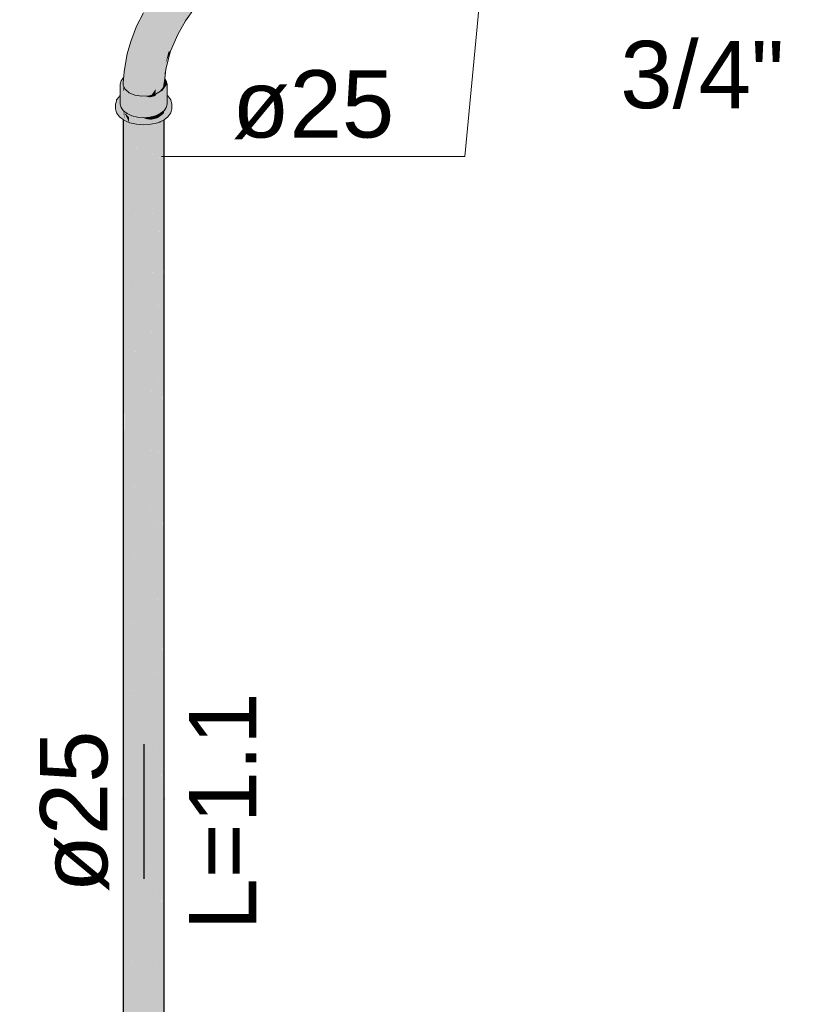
# Model space of a CAD drawing. Header units: millimetres. Extents: x 2 to 902, y -447 to 199.
# Tile 204 of 256: x 34.22 to 36.52, y 91.34 to 94.27. Entities that reach past the tile are written whole.
import ezdxf

# ---------------------------------------------------------------- set-up
doc = ezdxf.new("R2010")
doc.units = ezdxf.units.MM
doc.header["$MEASUREMENT"] = 0
doc.linetypes.add('NULL', pattern=[0])
for name, color, linetype, lineweight in [('AF-Condutos', 4, 'Continuous', 25), ('AF-Conexões', 9, 'Continuous', 18), ('AF-Sentido conduto', 9, 'Continuous', 30), ('AF-Textos conduto', 7, 'Continuous', 9), ('Textos', 7, 'Continuous', 9)]:
    doc.layers.add(name, color=color, linetype=linetype, lineweight=lineweight)
doc.styles.add('Arial', font='arial.ttf')

msp = doc.modelspace()

# ---------------------------------------------------------------- hatches: boundary and pattern name
at = {"layer": 'AF-Condutos', "linetype": 'Continuous'}
for points in [[(34.5313, 89.6962), (34.5313, 89.6491), (34.5353, 89.6346), (34.5491, 89.6222), (34.5705, 89.6142), (34.5956, 89.6119), (34.6202, 89.6157), (34.64, 89.625), (34.6516, 89.6381), (34.6516, 89.697), (34.6516, 89.6983), (34.6451, 89.6999), (34.6404, 89.701), (34.6451, 89.6999), (34.6516, 89.6983), (34.6516, 93.9961), (34.6402, 89.702), (34.6402, 89.7011), (34.64, 89.7011), (34.6402, 89.7011), (34.64, 93.983), (34.6206, 89.7057), (34.6202, 93.9737), (34.6202, 89.7058), (34.5994, 89.7108), (34.5962, 89.7116), (34.5956, 89.7117), (34.5962, 89.7116), (34.5994, 89.7108), (34.6202, 89.7058), (34.6202, 89.7355), (34.6202, 93.9737), (34.5963, 89.7249), (34.5956, 89.7246), (34.5767, 89.7162), (34.5956, 89.7246), (34.5963, 89.7249), (34.5956, 93.9699), (34.5711, 89.7176), (34.5711, 89.7138), (34.5711, 89.7176), (34.5705, 89.7177), (34.5705, 89.7135), (34.5705, 89.7177), (34.5711, 89.7176), (34.5705, 93.9722), (34.5496, 89.7227), (34.5495, 89.7042), (34.5495, 89.7227), (34.5491, 89.7228), (34.5491, 89.704), (34.5491, 89.7228), (34.5495, 89.7227), (34.5491, 93.9802), (34.5355, 89.7261), (34.5355, 89.698), (34.5355, 89.7261), (34.5353, 89.7261), (34.5353, 89.6979), (34.5353, 89.7261), (34.5355, 89.7261), (34.5353, 93.9926), (34.5313, 89.7271)], [(34.5322, 93.9988), (34.5352, 93.9699), (34.5353, 93.9926)], [(34.5491, 93.9643), (34.5491, 93.9802), (34.5353, 93.9926)], [(34.5313, 93.9722), (34.5313, 89.6491), (34.5352, 93.9699), (34.5352, 93.9705), (34.5335, 93.9712), (34.5313, 93.9729)], [(34.5355, 89.698), (34.5491, 93.9643), (34.5353, 93.9705)], [(34.5491, 93.964), (34.5495, 89.7042), (34.5704, 93.9549), (34.5704, 93.9589), (34.5662, 93.9599), (34.5508, 93.9636), (34.5491, 93.9643)], [(34.5705, 93.9555), (34.5711, 89.7138), (34.5955, 93.9529), (34.5956, 93.9569), (34.5956, 93.9574), (34.5924, 93.9571), (34.5898, 93.9573), (34.5736, 93.9586), (34.5902, 93.957), (34.5736, 93.9586), (34.5709, 93.9588), (34.5813, 93.9563), (34.5709, 93.9588), (34.5705, 93.9589), (34.5705, 93.9588)], [(34.6201, 93.9592), (34.6202, 93.9602), (34.614, 93.9588), (34.5956, 93.9574), (34.5956, 93.9544), (34.5963, 89.7249)], [(34.6399, 93.965), (34.6399, 93.9662), (34.6341, 93.9636), (34.6202, 93.9603), (34.6202, 93.9574), (34.6206, 89.7057)], [(34.6402, 89.7011), (34.6515, 93.9714), (34.64, 93.9627)], [(34.64, 93.9627), (34.6513, 93.9712), (34.64, 93.9662)], [(34.6516, 89.6381), (34.6529, 93.9724), (34.6516, 93.9714)], [(34.6516, 89.697), (34.6516, 89.6381), (34.6529, 89.6528), (34.6529, 89.6964), (34.6529, 93.9724), (34.6529, 93.9724)]]:
    msp.add_hatch(color=151, dxfattribs=at).paths.add_polyline_path(points)
at = {"layer": 'AF-Conexões', "linetype": 'Continuous'}
for points in [[(34.7523, 94.4782), (34.7519, 94.4779), (34.7382, 94.4689), (34.6985, 94.4353), (34.6708, 94.407), (34.6469, 94.3785), (34.6248, 94.3479), (34.5916, 94.29), (34.6201, 94.3375), (34.5916, 94.29), (34.5712, 94.2503), (34.554, 94.2046), (34.5435, 94.1679), (34.534, 94.1152), (34.5331, 94.1016), (34.533, 94.0988), (34.5348, 94.1014), (34.5358, 94.1028), (34.5369, 94.1043), (34.5358, 94.1028), (34.5348, 94.1014), (34.533, 94.0988), (34.5329, 94.0983), (34.5315, 94.0746), (34.5367, 94.1011), (34.5372, 94.1033), (34.5375, 94.1051), (34.5372, 94.1033), (34.5367, 94.1011), (34.5372, 94.1014), (34.5367, 94.1011), (34.5315, 94.0746), (34.537, 94.0627), (34.5382, 94.1022), (34.552, 94.0918), (34.5392, 94.103), (34.5382, 94.1038), (34.5383, 94.1062), (34.5384, 94.1095), (34.5452, 94.1584), (34.5597, 94.2146), (34.5452, 94.1584), (34.5384, 94.1095), (34.5537, 94.1557), (34.5636, 94.1996), (34.5771, 94.2441), (34.6011, 94.2849), (34.6236, 94.3266), (34.6461, 94.3684), (34.6799, 94.4135), (34.6461, 94.3684), (34.6792, 94.4016), (34.7067, 94.4372), (34.6792, 94.4016), (34.6461, 94.3684), (34.6236, 94.3266), (34.6011, 94.2849), (34.5771, 94.2441), (34.5636, 94.1996), (34.5537, 94.1557), (34.5384, 94.1095), (34.5382, 94.1038), (34.5392, 94.103), (34.5419, 94.105), (34.5416, 94.1053), (34.5419, 94.105), (34.5432, 94.106), (34.5495, 94.1107), (34.5432, 94.106), (34.5419, 94.105), (34.5392, 94.103), (34.552, 94.0918), (34.5553, 94.1114), (34.5561, 94.1157), (34.5553, 94.1114), (34.5751, 94.0883), (34.5651, 94.1157), (34.5631, 94.121), (34.5589, 94.1326), (34.5698, 94.1743), (34.5845, 94.2164), (34.6028, 94.2581), (34.6243, 94.2988), (34.6488, 94.3378), (34.6758, 94.3745), (34.7049, 94.4083), (34.6758, 94.3745), (34.6488, 94.3378), (34.6243, 94.2988), (34.6028, 94.2581), (34.5845, 94.2164), (34.5698, 94.1743), (34.5589, 94.1326), (34.5751, 94.0883), (34.5744, 94.1437), (34.5928, 94.1825), (34.6038, 94.2295), (34.5928, 94.1825), (34.5744, 94.1437), (34.5751, 94.0883), (34.5553, 94.1114), (34.552, 94.0918), (34.5382, 94.1022), (34.537, 94.0627), (34.5492, 94.0527), (34.5666, 94.0456), (34.5872, 94.0424), (34.6084, 94.0435), (34.5964, 94.0923), (34.5897, 94.1327), (34.5964, 94.0923), (34.6084, 94.0435), (34.6276, 94.0487), (34.6172, 94.0867), (34.6124, 94.1234), (34.6068, 94.1641), (34.6189, 94.2197), (34.6299, 94.2682), (34.6512, 94.3106), (34.6299, 94.2682), (34.6189, 94.2197), (34.6068, 94.1641), (34.6124, 94.1234), (34.6172, 94.0867), (34.6276, 94.0487), (34.6351, 94.0789), (34.6427, 94.0574), (34.6517, 94.0685), (34.6491, 94.0978), (34.6375, 94.1132), (34.6261, 94.163), (34.6368, 94.2156), (34.6469, 94.2526), (34.6754, 94.297), (34.685, 94.3457), (34.7078, 94.385), (34.685, 94.3457), (34.6754, 94.297), (34.6469, 94.2526), (34.6368, 94.2156), (34.6261, 94.163), (34.6375, 94.1132), (34.6491, 94.0978), (34.6536, 94.1094), (34.6584, 94.1216), (34.6583, 94.1256), (34.6577, 94.1407), (34.6507, 94.1618), (34.6447, 94.1932), (34.6507, 94.1618), (34.6577, 94.1407), (34.6663, 94.1747), (34.6732, 94.2058), (34.659, 94.2304), (34.6732, 94.2058), (34.6864, 94.2419), (34.6867, 94.2669), (34.6864, 94.2419), (34.6732, 94.2058), (34.6663, 94.1747), (34.6725, 94.1756), (34.6939, 94.2254), (34.7169, 94.266), (34.7003, 94.2466), (34.7287, 94.2868), (34.7307, 94.2896), (34.73, 94.2892), (34.7088, 94.2746), (34.7107, 94.3089), (34.7183, 94.34), (34.7198, 94.367), (34.7183, 94.34), (34.7107, 94.3089), (34.7088, 94.2746), (34.7307, 94.2896), (34.7003, 94.2466), (34.7169, 94.266), (34.7435, 94.3039), (34.7552, 94.3226), (34.7414, 94.3197), (34.7408, 94.3402), (34.7414, 94.3197), (34.7552, 94.3226), (34.7435, 94.3039), (34.7715, 94.3357), (34.7779, 94.3516), (34.7758, 94.3712), (34.7482, 94.3691), (34.7758, 94.3712), (34.7779, 94.3516), (34.7715, 94.3357), (34.8039, 94.3653), (34.8129, 94.3793), (34.8374, 94.3903), (34.8426, 94.4036), (34.8118, 94.3942), (34.8426, 94.421), (34.7956, 94.4054), (34.7661, 94.3998), (34.7956, 94.4054), (34.8426, 94.421), (34.8374, 94.4403), (34.8278, 94.4592), (34.8003, 94.433), (34.8278, 94.4592), (34.7821, 94.4467), (34.7505, 94.412), (34.7334, 94.4197), (34.7445, 94.4147), (34.7459, 94.4266), (34.7445, 94.4147), (34.7505, 94.412), (34.7821, 94.4467), (34.7477, 94.4407), (34.7821, 94.4467), (34.8278, 94.4592), (34.8147, 94.4754), (34.7675, 94.4649), (34.7488, 94.4495), (34.751, 94.4673), (34.7356, 94.4386), (34.7455, 94.4681), (34.74, 94.4516), (34.7473, 94.4678), (34.74, 94.4516), (34.7356, 94.4386), (34.751, 94.4673), (34.7488, 94.4495), (34.7675, 94.4649), (34.8147, 94.4754), (34.7999, 94.4869), (34.7851, 94.4925), (34.7515, 94.4718), (34.7482, 94.4697), (34.7487, 94.4708), (34.7514, 94.4768), (34.7487, 94.4708), (34.7482, 94.4697), (34.7515, 94.4718), (34.7851, 94.4925), (34.7721, 94.4913), (34.7523, 94.4782), (34.7517, 94.4735)], [(34.6584, 94.1216), (34.6664, 94.154), (34.6725, 94.1756), (34.6577, 94.1407)], [(34.6705, 94.1709), (34.6717, 94.1755), (34.6663, 94.1747), (34.6579, 94.1415), (34.6597, 94.1456), (34.6579, 94.1415), (34.6577, 94.1407), (34.6705, 94.1708)], [(34.6725, 94.1756), (34.6717, 94.1755), (34.6705, 94.1708)], [(34.5322, 94.0977), (34.5252, 94.088), (34.5308, 94.0635), (34.5322, 94.0575), (34.5322, 94.0861), (34.5326, 94.0936), (34.5329, 94.0981)], [(34.6517, 94.0685), (34.655, 94.0945), (34.6561, 94.1034), (34.6551, 94.108), (34.6546, 94.1058), (34.6551, 94.108), (34.6544, 94.1112), (34.6538, 94.1029), (34.6544, 94.1112), (34.6503, 94.1009), (34.6526, 94.0978), (34.6534, 94.0966), (34.6526, 94.0978), (34.6503, 94.1009), (34.6508, 94.0904), (34.6503, 94.1009), (34.6491, 94.0978), (34.65, 94.0873)], [(34.6584, 94.1216), (34.6544, 94.1112), (34.6561, 94.1034)], [(34.5242, 94.0458), (34.5241, 94.0481), (34.5229, 94.0776), (34.5229, 94.0464), (34.5229, 94.0448), (34.5229, 94.0188), (34.5252, 94.0084), (34.5313, 94.0511), (34.5322, 94.0575), (34.5315, 94.0585), (34.5295, 94.0557), (34.5252, 94.0497), (34.5252, 94.0466), (34.5252, 94.0497), (34.5295, 94.0557), (34.5315, 94.0585), (34.5252, 94.0672), (34.5243, 94.0484), (34.5252, 94.0672), (34.5322, 94.0575), (34.5252, 94.088), (34.5229, 94.0776), (34.5241, 94.0481)], [(34.6646, 94.0429), (34.662, 94.0418), (34.662, 94.0417), (34.662, 94.0393), (34.662, 94.0373), (34.662, 94.0315), (34.662, 94.0188), (34.662, 94.0448), (34.662, 94.0481), (34.662, 94.0776), (34.661, 94.0485), (34.662, 94.0776), (34.6467, 94.0563), (34.644, 94.0582), (34.6436, 94.0585), (34.6431, 94.0579), (34.6427, 94.0574), (34.643, 94.0576), (34.6433, 94.0577), (34.6439, 94.0581), (34.6433, 94.0577), (34.643, 94.0576), (34.6459, 94.0552), (34.643, 94.0576), (34.6427, 94.0574), (34.6417, 94.06), (34.6351, 94.0789), (34.6322, 94.0672), (34.6309, 94.0619), (34.6276, 94.0487), (34.642, 94.057), (34.6422, 94.0568), (34.6429, 94.0566), (34.6422, 94.0568), (34.642, 94.057), (34.6415, 94.0567), (34.6405, 94.0561), (34.6415, 94.056), (34.6405, 94.0561), (34.6308, 94.0505), (34.6272, 94.0428), (34.633, 94.0454), (34.6416, 94.0492), (34.6471, 94.0547), (34.6478, 94.0554), (34.6471, 94.0547), (34.6416, 94.0492), (34.6482, 94.0542), (34.6416, 94.0492), (34.6272, 94.0428), (34.6104, 94.0388), (34.5576, 94.0428), (34.5322, 94.0575), (34.5432, 94.0492), (34.536, 94.0547), (34.5322, 94.0575), (34.5322, 94.0518), (34.5322, 94.0575), (34.5321, 94.0517), (34.5313, 94), (34.5322, 93.9987), (34.5432, 93.9904), (34.5576, 93.984), (34.5744, 94.0388), (34.5924, 94.0375), (34.5744, 94.0388), (34.5576, 93.984), (34.5744, 93.98), (34.5924, 93.9787), (34.6104, 93.98), (34.6272, 93.984), (34.6416, 93.9904), (34.6488, 94.0539), (34.6518, 94.0524), (34.6513, 94.0528), (34.6489, 94.0547), (34.6513, 94.0528), (34.6519, 94.0526), (34.6527, 94.0522), (34.6527, 94.0575), (34.6596, 94.0672), (34.6607, 94.0487), (34.6609, 94.0456), (34.6607, 94.0487), (34.6596, 94.0672), (34.6596, 94.0491), (34.6596, 94.0672), (34.6579, 94.0499), (34.6596, 94.0466), (34.6579, 94.0499), (34.6577, 94.048), (34.6579, 94.0499), (34.6596, 94.0672), (34.6579, 94.0499), (34.6596, 94.0672), (34.6529, 94.0579), (34.6565, 94.0505), (34.6529, 94.0579), (34.6529, 94.0521), (34.6577, 94.048), (34.6529, 94.0521), (34.6529, 94.0516), (34.6529, 94.001), (34.6529, 94.0516), (34.6529, 94.0521), (34.6527, 94.0575), (34.6527, 94.0522), (34.6519, 94.0526), (34.6527, 94.0518), (34.6519, 94.0526), (34.6513, 94.0528), (34.6518, 94.0524), (34.6488, 94.0539), (34.6416, 93.9904), (34.6527, 93.9987), (34.6528, 93.9954), (34.6529, 93.9913), (34.6529, 93.9954), (34.6529, 93.9913), (34.6539, 93.9959), (34.6538, 93.9958), (34.6529, 93.9989), (34.6538, 93.9958), (34.6539, 93.9959), (34.6529, 93.9913), (34.6563, 93.9939), (34.662, 93.9982), (34.6613, 93.9991), (34.6571, 93.9973), (34.6567, 93.9971), (34.6563, 93.9969), (34.6545, 93.9961), (34.6563, 93.9969), (34.6567, 93.9971), (34.6562, 94.0014), (34.655, 94.0005), (34.6547, 94.0002), (34.655, 94.0005), (34.6562, 94.0014), (34.6567, 93.9971), (34.6571, 93.9973), (34.6613, 93.9991), (34.6584, 94.003), (34.6596, 94.0084), (34.6576, 94.0057), (34.6572, 94.0022), (34.6576, 94.0057), (34.6555, 94.0026), (34.655, 94.002), (34.6529, 93.9991), (34.6596, 94.0084), (34.6584, 94.003), (34.6613, 93.9991), (34.662, 93.9982), (34.6617, 93.9993), (34.6605, 94.0046), (34.6617, 93.9993), (34.662, 93.9982), (34.662, 93.9994), (34.662, 94.0057), (34.662, 94.0117), (34.662, 94.0057), (34.662, 93.9994), (34.662, 93.9982), (34.6621, 93.9995), (34.6624, 94.0061), (34.6621, 93.9995), (34.662, 93.9982), (34.6661, 94.0013), (34.6729, 94.0064), (34.6675, 94.0099), (34.6628, 94.0129), (34.6636, 94.0258), (34.6628, 94.0129), (34.6675, 94.0099), (34.6702, 94.0119), (34.667, 94.0187), (34.6702, 94.0119), (34.6675, 94.0099), (34.6729, 94.0064), (34.6714, 94.0128), (34.6693, 94.022), (34.666, 94.0365)], [(34.5322, 94.0575), (34.5358, 94.0653), (34.5322, 94.0731)], [(34.6509, 94.0621), (34.662, 94.0776), (34.6465, 94.0621), (34.6436, 94.0586), (34.6436, 94.0585), (34.644, 94.0582), (34.6441, 94.0582), (34.644, 94.0582), (34.6467, 94.0563)], [(34.6609, 94.0799), (34.6548, 94.0931), (34.6517, 94.069), (34.6517, 94.0685), (34.6465, 94.0621), (34.6515, 94.0671), (34.662, 94.0776)], [(34.655, 94.0945), (34.6548, 94.0931), (34.662, 94.0776), (34.6596, 94.088)], [(34.5229, 94.0448), (34.5203, 94.0429), (34.5181, 94.0397), (34.512, 94.0313), (34.5112, 94.0279), (34.5091, 94.0188), (34.5127, 94.0259), (34.5091, 94.0188), (34.5091, 94.0052), (34.512, 93.9928), (34.512, 94.0064), (34.512, 93.9928), (34.5203, 93.9812), (34.5313, 93.9729), (34.5313, 93.9842), (34.5313, 93.9729), (34.5335, 93.9712), (34.5508, 93.9636), (34.5709, 93.9588), (34.5924, 93.9707), (34.5709, 93.9724), (34.5924, 93.9707), (34.5508, 93.9772), (34.5924, 93.9707), (34.5709, 93.9588), (34.5924, 93.9571), (34.614, 93.9588), (34.6341, 93.9636), (34.6513, 93.9712), (34.6529, 93.9724), (34.6529, 93.9741), (34.6529, 93.9724), (34.6646, 93.9812), (34.6646, 93.9948), (34.6529, 93.986), (34.6646, 93.9948), (34.6646, 93.9812), (34.6729, 93.9928), (34.6757, 94.0052), (34.6757, 94.0188), (34.6729, 94.0313), (34.6646, 94.0429), (34.6729, 94.0064), (34.6529, 93.9864), (34.6513, 93.9848), (34.6529, 93.9864), (34.6729, 94.0064), (34.6529, 93.9913), (34.6341, 93.9772), (34.614, 93.9724), (34.5335, 93.9848), (34.5401, 93.9877), (34.5403, 93.9882), (34.5396, 93.9884), (34.5378, 93.9888), (34.5396, 93.9884), (34.5403, 93.9882), (34.5419, 93.991), (34.5387, 93.9897), (34.5371, 93.989), (34.5313, 93.9865), (34.5203, 93.9948), (34.5135, 94.0248), (34.5185, 94.0378), (34.5135, 94.0248), (34.5203, 93.9948), (34.5229, 94.006), (34.5222, 94.0127), (34.5199, 94.0159), (34.5222, 94.0127), (34.5195, 94.0333), (34.5222, 94.0127), (34.5229, 94.006), (34.5238, 94.0104), (34.5229, 94.0117), (34.5238, 94.0104), (34.5243, 94.0124), (34.5229, 94.0188), (34.5229, 94.0379), (34.5229, 94.0421)], [(34.5419, 93.991), (34.662, 94.042), (34.5322, 93.9987), (34.5313, 93.9984), (34.531, 93.9996), (34.5307, 94.0008), (34.5279, 94.0047), (34.5252, 94.0084), (34.5243, 94.0124), (34.5238, 94.0104), (34.5265, 94.003), (34.5277, 94.0021), (34.5265, 94.003), (34.5238, 94.0104), (34.5228, 94.0058), (34.5215, 94), (34.5203, 93.9948), (34.526, 93.9981), (34.5274, 93.9989), (34.526, 94.0034), (34.5274, 93.9989), (34.53, 94.0004), (34.526, 93.9981), (34.5203, 93.9948), (34.5278, 93.9973), (34.5203, 93.9948), (34.5238, 93.9922), (34.5299, 93.9907), (34.5313, 93.9904), (34.5313, 93.9957), (34.5313, 93.9904), (34.5316, 93.9903), (34.5319, 93.9954), (34.5358, 93.9937), (34.5319, 93.9954), (34.5316, 93.9903), (34.5313, 93.9904), (34.5299, 93.9907), (34.5238, 93.9922), (34.5313, 93.9865), (34.537, 93.989), (34.5387, 93.9897)], [(34.5252, 94.0084), (34.5313, 94), (34.5322, 94.0575), (34.5313, 94.0511)], [(34.6174, 94.044), (34.6084, 94.0435), (34.5313, 93.9984), (34.555, 94.0068)], [(34.5358, 94.0653), (34.5353, 94.0642), (34.533, 94.0592), (34.5322, 94.0575), (34.5478, 94.0485), (34.5576, 94.0428), (34.5519, 94.0479), (34.5576, 94.0428), (34.5615, 94.0426), (34.5557, 94.0473), (34.5555, 94.0473), (34.5533, 94.0477), (34.5555, 94.0473), (34.5557, 94.0473), (34.5486, 94.0529), (34.5443, 94.0546), (34.5486, 94.0529), (34.5557, 94.0473), (34.5615, 94.0426), (34.5726, 94.0417), (34.5754, 94.0418), (34.5726, 94.0417), (34.5771, 94.0414), (34.5759, 94.0419), (34.5771, 94.0414), (34.6104, 94.0388), (34.5939, 94.0428), (34.5478, 94.0538), (34.5759, 94.0419), (34.5674, 94.0455), (34.5666, 94.0456), (34.5492, 94.0527), (34.5478, 94.0538), (34.5401, 94.0602), (34.5349, 94.0584), (34.5384, 94.0596), (34.5401, 94.0602), (34.539, 94.0611), (34.537, 94.0627)], [(34.621, 93.9826), (34.662, 94.0417), (34.5586, 93.9836)], [(34.6151, 94.0453), (34.6084, 94.0435), (34.5939, 94.0428), (34.6001, 94.0413), (34.6104, 94.0388), (34.614, 94.0438)], [(34.6274, 94.0486), (34.6279, 94.0632), (34.6104, 94.0388), (34.6106, 94.0389), (34.6272, 94.0428), (34.6282, 94.0489), (34.6272, 94.0428), (34.6303, 94.0494), (34.6308, 94.0505), (34.6282, 94.049), (34.6276, 94.0487)], [(34.6274, 94.0486), (34.6276, 94.0487), (34.6274, 94.0486)], [(34.6529, 94.0521), (34.6529, 94.0579), (34.6527, 94.0575)], [(34.6646, 94.0429), (34.662, 94.0448), (34.662, 94.0443), (34.662, 94.042), (34.662, 94.0418)], [(34.5313, 93.9994), (34.5313, 93.9984), (34.532, 93.9989), (34.5321, 93.9989), (34.5313, 94), (34.5307, 94.0008), (34.531, 93.9996), (34.5313, 93.9984)], [(34.5447, 93.9898), (34.5409, 93.9881), (34.5335, 93.9848), (34.555, 93.9815), (34.5679, 93.9795), (34.5651, 93.9807), (34.5679, 93.9795), (34.5758, 93.9797), (34.5779, 93.9798), (34.5773, 93.9798), (34.5756, 93.9797), (34.5773, 93.9798), (34.5744, 93.98), (34.5654, 93.9807), (34.5744, 93.98), (34.5595, 93.9836), (34.5594, 93.9836), (34.5586, 93.9836), (34.5576, 93.984)], [(34.5423, 93.9912), (34.5419, 93.991), (34.5404, 93.9882), (34.5401, 93.9877), (34.5409, 93.9881), (34.5443, 93.9896), (34.5421, 93.9909), (34.5443, 93.9896), (34.5447, 93.9898), (34.5432, 93.9904)], [(34.5586, 93.9836), (34.5588, 93.9838), (34.5576, 93.984)], [(34.5679, 93.9795), (34.5797, 93.9777), (34.5924, 93.9757), (34.6017, 93.978), (34.6104, 93.98), (34.5924, 93.9787), (34.5794, 93.9796), (34.5781, 93.9797)], [(34.5758, 93.9797), (34.5781, 93.9797), (34.5779, 93.9798)], [(34.6213, 93.9826), (34.621, 93.9826), (34.6145, 93.981), (34.6127, 93.9806), (34.6017, 93.978), (34.5924, 93.9757), (34.6037, 93.9778), (34.5924, 93.9757), (34.6043, 93.9739), (34.614, 93.9724), (34.6118, 93.9772), (34.614, 93.9724), (34.617, 93.9768), (34.6198, 93.9807), (34.6201, 93.9809)], [(34.6398, 93.9896), (34.6396, 93.9895), (34.6272, 93.984), (34.6213, 93.9826), (34.6213, 93.9826), (34.6201, 93.9809), (34.6289, 93.9844), (34.6201, 93.9809), (34.614, 93.9724), (34.6193, 93.9737), (34.635, 93.9859), (34.6193, 93.9737), (34.6341, 93.9772), (34.6359, 93.9861), (34.6392, 93.9886), (34.6359, 93.9861), (34.6384, 93.9867), (34.6359, 93.9861), (34.6341, 93.9772), (34.6385, 93.9867), (34.6395, 93.9888)], [(34.6201, 93.9809), (34.6198, 93.9807), (34.617, 93.9768), (34.614, 93.9724), (34.6172, 93.9768), (34.62, 93.9808)], [(34.6525, 93.9986), (34.6416, 93.9904), (34.6399, 93.9896), (34.6395, 93.9888), (34.6341, 93.9772), (34.6478, 93.9932), (34.6341, 93.9772), (34.6409, 93.9823), (34.649, 93.9937)], [(34.6491, 93.9937), (34.6409, 93.9823), (34.6529, 93.9913), (34.6528, 93.9954), (34.6527, 93.9987), (34.6525, 93.9986), (34.649, 93.9937), (34.6409, 93.9823)]]:
    msp.add_hatch(color=161, dxfattribs=at).paths.add_polyline_path(points)
at = {"layer": 'AF-Sentido conduto', "linetype": 'Continuous'}
msp.add_hatch(color=7, dxfattribs=at).paths.add_polyline_path([(34.5924, 91.7172), (34.6571, 91.9587), (34.5277, 91.9587)])

# ---------------------------------------------------------------- linework, layer by layer
at = {"layer": 'AF-Condutos'}
for p, q in [((34.5313, 93.9729), (34.5313, 93.9722)), ((34.5313, 93.9722), (34.5313, 89.6491)), ((34.6529, 89.6964), (34.6529, 93.9724))]:
    msp.add_line(p, q, dxfattribs=at)
at = {"layer": 'AF-Conexões'}
for p, q in [((34.7169, 94.266), (34.7435, 94.3039)), ((34.5916, 94.29), (34.5712, 94.2503)), ((34.5712, 94.2503), (34.554, 94.2046)), ((34.6939, 94.2254), (34.7169, 94.266)), ((34.6725, 94.1756), (34.6939, 94.2254)), ((34.554, 94.2046), (34.5435, 94.1679)), ((34.5435, 94.1679), (34.534, 94.1152)), ((34.6664, 94.154), (34.6725, 94.1756)), ((34.6584, 94.1216), (34.6664, 94.154)), ((34.5322, 94.0977), (34.5252, 94.088)), ((34.5329, 94.0983), (34.5315, 94.0746)), ((34.533, 94.0988), (34.5329, 94.0983)), ((34.5331, 94.1016), (34.533, 94.0988)), ((34.534, 94.1152), (34.5331, 94.1016)), ((34.655, 94.0945), (34.6561, 94.1034)), ((34.6561, 94.1034), (34.6584, 94.1216)), ((34.5252, 94.088), (34.5229, 94.0776)), ((34.5229, 94.0776), (34.5229, 94.0464)), ((34.5315, 94.0746), (34.537, 94.0627)), ((34.6427, 94.0574), (34.6517, 94.0685)), ((34.6517, 94.0685), (34.655, 94.0945)), ((34.6596, 94.088), (34.655, 94.0945)), ((34.662, 94.0776), (34.6596, 94.088)), ((34.662, 94.0481), (34.662, 94.0776)), ((34.5181, 94.0397), (34.512, 94.0313)), ((34.5203, 94.0429), (34.5181, 94.0397)), ((34.5229, 94.0448), (34.5203, 94.0429)), ((34.5229, 94.0464), (34.5229, 94.0448)), ((34.5229, 94.0448), (34.5229, 94.0188)), ((34.537, 94.0627), (34.5492, 94.0527)), ((34.5492, 94.0527), (34.5666, 94.0456)), ((34.5666, 94.0456), (34.5872, 94.0424)), ((34.5872, 94.0424), (34.6084, 94.0435)), ((34.6084, 94.0435), (34.6276, 94.0487)), ((34.6276, 94.0487), (34.642, 94.057)), ((34.642, 94.057), (34.6427, 94.0574)), ((34.662, 94.0448), (34.662, 94.0481)), ((34.662, 94.0188), (34.662, 94.0448)), ((34.6646, 94.0429), (34.662, 94.0448)), ((34.6729, 94.0313), (34.6646, 94.0429)), ((34.5112, 94.0279), (34.5091, 94.0188)), ((34.5091, 94.0188), (34.5091, 94.0052)), ((34.512, 94.0313), (34.5112, 94.0279)), ((34.5229, 94.0188), (34.5252, 94.0084)), ((34.6596, 94.0084), (34.662, 94.0188)), ((34.6757, 94.0188), (34.6729, 94.0313)), ((34.6757, 94.0052), (34.6757, 94.0188)), ((34.5091, 94.0052), (34.512, 93.9928)), ((34.512, 93.9928), (34.5203, 93.9812)), ((34.5203, 93.9812), (34.5313, 93.9729)), ((34.5252, 94.0084), (34.5313, 94)), ((34.5313, 94), (34.5322, 93.9987)), ((34.5322, 93.9987), (34.5432, 93.9904)), ((34.5432, 93.9904), (34.5576, 93.984)), ((34.5576, 93.984), (34.5744, 93.98)), ((34.5744, 93.98), (34.5924, 93.9787)), ((34.5924, 93.9787), (34.6104, 93.98)), ((34.6104, 93.98), (34.6272, 93.984)), ((34.6272, 93.984), (34.6416, 93.9904)), ((34.6416, 93.9904), (34.6527, 93.9987)), ((34.6527, 93.9987), (34.6529, 93.9991)), ((34.6529, 93.9991), (34.6596, 94.0084)), ((34.6529, 93.9724), (34.6646, 93.9812)), ((34.6646, 93.9812), (34.6729, 93.9928)), ((34.6729, 93.9928), (34.6757, 94.0052)), ((34.5313, 93.9729), (34.5335, 93.9712)), ((34.5335, 93.9712), (34.5508, 93.9636)), ((34.5508, 93.9636), (34.5709, 93.9588)), ((34.5709, 93.9588), (34.5924, 93.9571)), ((34.5924, 93.9571), (34.614, 93.9588)), ((34.614, 93.9588), (34.6341, 93.9636)), ((34.6341, 93.9636), (34.6513, 93.9712)), ((34.6513, 93.9712), (34.6529, 93.9724))]:
    msp.add_line(p, q, dxfattribs=at)
at = {"layer": 'AF-Sentido conduto'}
msp.add_lwpolyline([(34.5924, 92.1172), (34.5924, 91.7172)], dxfattribs=at)
at = {"layer": 'AF-Textos conduto'}
msp.add_lwpolyline([(35.6481, 94.9267), (35.5469, 93.8633), (34.6455, 93.8633)], dxfattribs=at)

# ---------------------------------------------------------------- texts
at = {"layer": 'AF-Textos conduto', "linetype": 'NULL', "insert": (34.8555, 93.914), "char_height": 0.2, "width": 0.962805, "attachment_point": 7, "line_spacing_factor": 0.6, "style": 'Arial'}
msp.add_mtext('ø25', dxfattribs=at)
at = {"layer": 'AF-Textos conduto', "linetype": 'NULL', "char_height": 0.2, "attachment_point": 8, "rotation": 90.0002, "line_spacing_factor": 0.6, "style": 'Arial'}
for s, insert, width in [('L=1.1', (34.9269, 91.9172), 1.413415), ('ø25', (34.4899, 91.9172), 0.962805)]:
    msp.add_mtext(s, dxfattribs=dict(at, insert=insert, width=width))
at = {"layer": 'Textos', "linetype": 'NULL', "insert": (36.0088, 94.0038), "char_height": 0.2, "width": 0.975, "attachment_point": 7, "line_spacing_factor": 0.6, "style": 'Arial'}
msp.add_mtext('3/4"', dxfattribs=at)

doc.saveas('drawing.dxf')
